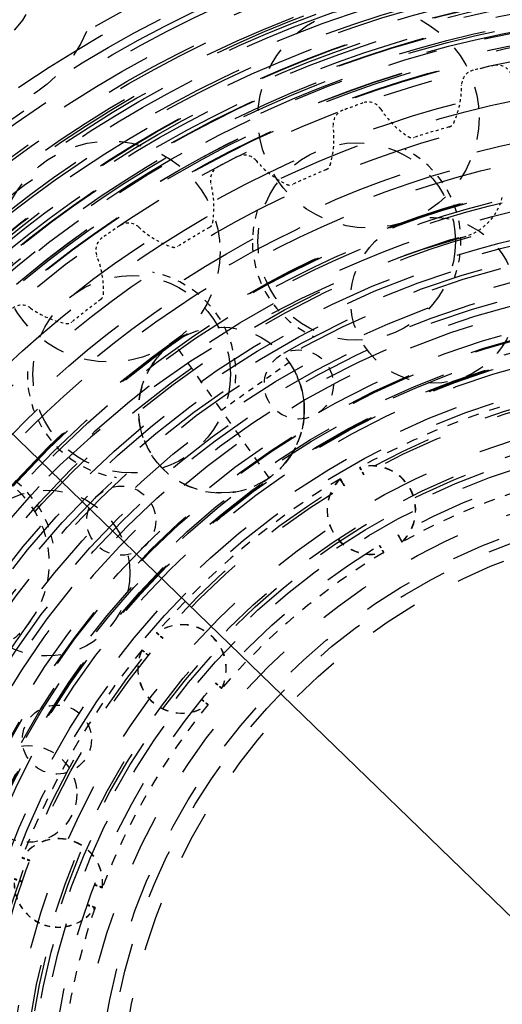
# Model space of a CAD drawing. Header units: millimetres. Extents: x 14186 to 17588, y 1400 to 3805.
# Tile 230 of 256: x 16650 to 16668, y 2725 to 2760. Entities that reach past the tile are written whole.
import ezdxf

# ---------------------------------------------------------------- set-up
doc = ezdxf.new("R2010")
doc.units = ezdxf.units.MM
doc.linetypes.add('HIDDEN', pattern=[0.2, 0.1, -0.1])
for name, color, linetype in [('DEFAULT_2', 8, 'HIDDEN'), ('INTF_RED_1_1', 7, 'Continuous'), ('INTFCLR_183613', 7, 'Continuous'), ('INTFCLR_193615', 7, 'Continuous'), ('INTFCLR_559751', 7, 'Continuous'), ('INTFCLR_64894', 7, 'Continuous'), ('INTFCLR_83947', 7, 'Continuous'), ('NONE_77_1', 7, 'Continuous')]:
    doc.layers.add(name, color=color, linetype=linetype)
doc.layers.add('dim', color=82, linetype='Continuous', lineweight=9)
doc.styles.get("Standard").update_dxf_attribs({"font": 'arial.ttf'})
doc.dimstyles.new('ISO-25', dxfattribs={"dimtxt": 2.5, "dimasz": 2.5, "dimexe": 1.25, "dimexo": 0.625, "dimtad": 1, "dimtxsty": 'Standard', "dimcen": 2.5, "dimadec": 0, "dimazin": 0, "dimtfac": 1, "dimtmove": 0, "dimatfit": 3, "dimfxl": 1, "dimarcsym": 0})

# ---------------------------------------------------------------- blocks, each defined once
blk = doc.blocks.new('*D23')
at = {"layer": 'Defpoints', "color": 0, "transparency": 16777216}
for p in [(16478.346, 2911.549), (16873.329, 2528.811)]:
    blk.add_point(p, dxfattribs=at)
at = {"layer": 'dim', "color": 0, "linetype": 'Continuous', "lineweight": -2, "transparency": 16777216}
for p, q in [((16461.111, 2928.25), (16443.875, 2944.952)), ((16478.346, 2911.549), (16873.329, 2528.811)), ((16975.404, 2429.9), (16890.565, 2512.109))]:
    blk.add_line(p, q, dxfattribs=at)
at = {"layer": 'dim', "color": 0, "transparency": 16777216}
for points in [[(16463.894, 2931.123), (16458.327, 2925.378), (16478.346, 2911.549)], [(16893.348, 2514.982), (16887.781, 2509.237), (16873.329, 2528.811)]]:
    blk.add_solid(points, dxfattribs=at)
at = {"layer": 'dim', "color": 0, "transparency": 16777216, "insert": (16956.442, 2477.968), "char_height": 30, "attachment_point": 5, "rotation": 315.902}
blk.add_mtext('360%%D', dxfattribs=at)
blk = doc.blocks.new('*D27')
at = {"layer": 'Defpoints', "color": 0, "transparency": 16777216}
for p in [(17053.851, 3119.687), (16297.825, 2320.672)]:
    blk.add_point(p, dxfattribs=at)
at = {"layer": 'dim', "color": 0, "linetype": 'Continuous', "lineweight": -2, "transparency": 16777216}
for p, q in [((17253.469, 3330.657), (17070.346, 3137.12)), ((16297.825, 2320.672), (17053.851, 3119.687)), ((16281.33, 2303.239), (16264.835, 2285.806))]:
    blk.add_line(p, q, dxfattribs=at)
at = {"layer": 'dim', "color": 0, "transparency": 16777216}
for points in [[(17067.44, 3139.87), (17073.251, 3134.371), (17053.851, 3119.687)], [(16278.424, 2305.989), (16284.235, 2300.49), (16297.825, 2320.672)]]:
    blk.add_solid(points, dxfattribs=at)
at = {"layer": 'dim', "color": 0, "transparency": 16777216, "insert": (17191.287, 3297.171), "char_height": 30, "attachment_point": 5, "rotation": 46.5835}
blk.add_mtext('∅1100', dxfattribs=at)
blk = doc.blocks.new('*D28')
at = {"layer": 'Defpoints', "color": 0, "transparency": 16777216}
for p in [(17217.995, 2998.669), (16133.681, 2441.691)]:
    blk.add_point(p, dxfattribs=at)
at = {"layer": 'dim', "color": 0, "linetype": 'Continuous', "lineweight": -2, "transparency": 16777216}
for p, q in [((17380.14, 3081.958), (17239.343, 3009.635)), ((16133.681, 2441.691), (17217.995, 2998.669)), ((16112.333, 2430.725), (16090.984, 2419.759))]:
    blk.add_line(p, q, dxfattribs=at)
at = {"layer": 'dim', "color": 0, "transparency": 16777216}
for points in [[(17237.515, 3013.193), (17241.17, 3006.077), (17217.995, 2998.669)], [(16110.505, 2434.283), (16114.16, 2427.167), (16133.681, 2441.691)]]:
    blk.add_solid(points, dxfattribs=at)
at = {"layer": 'dim', "color": 0, "transparency": 16777216, "insert": (17310.293, 3070.985), "char_height": 30, "attachment_point": 5, "rotation": 27.1882}
blk.add_mtext('∅1219', dxfattribs=at)

msp = doc.modelspace()

# ---------------------------------------------------------------- linework, layer by layer
for centre, radius in [((16675.838, 2720.18), 609.5), ((16675.838, 2720.18), 550), ((16400.838, 2720.18), 275), ((16675.838, 2720.18), 275)]:
    msp.add_circle(centre, radius)
at = {"color": 7, "linetype": 'Continuous'}
for radius in [76.5, 75.5, 74.5]:
    msp.add_arc((16675.838, 2720.18), radius, 90, 270, dxfattribs=at)
at = {"layer": 'DEFAULT_2', "color": 8, "linetype": 'HIDDEN', "ltscale": 3}
msp.add_line((16659.27, 2743.651), (16655.81, 2748.553), dxfattribs=at)
at = {"layer": 'DEFAULT_2', "color": 8, "linetype": 'HIDDEN', "ltscale": 2}
msp.add_line((16657.54, 2746.102), (16659.991, 2747.832), dxfattribs=at)
at = {"layer": 'DEFAULT_2', "color": 8, "linetype": 'HIDDEN', "ltscale": 0.07}
for p, q in [((16660.048, 2747.749), (16659.991, 2747.832)), ((16661.904, 2743.498), (16661.852, 2743.586)), ((16661.956, 2743.41), (16661.904, 2743.498)), ((16664.006, 2741.446), (16664.056, 2741.358))]:
    msp.add_line(p, q, dxfattribs=at)
at = {"layer": 'DEFAULT_2', "color": 8, "linetype": 'HIDDEN', "ltscale": 0.003}
for p, q in [((16661.837, 2743.612), (16661.835, 2743.615)), ((16661.835, 2743.615), (16661.837, 2743.612)), ((16661.846, 2743.617), (16661.844, 2743.62)), ((16661.844, 2743.62), (16661.846, 2743.617)), ((16664.08, 2741.336), (16664.081, 2741.332)), ((16664.082, 2741.332), (16664.08, 2741.336))]:
    msp.add_line(p, q, dxfattribs=at)
at = {"layer": 'DEFAULT_2', "color": 8, "linetype": 'HIDDEN', "ltscale": 0.2}
for p, q in [((16661.987, 2743.357), (16661.835, 2743.615)), ((16661.996, 2743.362), (16661.844, 2743.62)), ((16661.844, 2743.62), (16661.996, 2743.362)), ((16663.924, 2741.588), (16664.073, 2741.328)), ((16663.924, 2741.588), (16664.073, 2741.328)), ((16664.082, 2741.332), (16663.933, 2741.593)), ((16655.418, 2737.844), (16655.19, 2738.04))]:
    msp.add_line(p, q, dxfattribs=at)
at = {"layer": 'DEFAULT_2', "color": 8, "linetype": 'HIDDEN', "ltscale": 0.02}
for p, q in [((16661.852, 2743.586), (16661.837, 2743.612)), ((16661.861, 2743.591), (16661.846, 2743.617)), ((16664.056, 2741.358), (16664.071, 2741.331)), ((16664.064, 2741.362), (16664.08, 2741.336))]:
    msp.add_line(p, q, dxfattribs=at)
at = {"layer": 'DEFAULT_2', "color": 8, "linetype": 'HIDDEN', "ltscale": 0.1}
for p, q in [((16661.861, 2743.591), (16661.937, 2743.462)), ((16661.987, 2743.357), (16661.883, 2743.533)), ((16661.996, 2743.362), (16661.913, 2743.504)), ((16663.933, 2741.593), (16664.014, 2741.45)), ((16663.963, 2741.54), (16664.064, 2741.362))]:
    msp.add_line(p, q, dxfattribs=at)
at = {"layer": 'DEFAULT_2', "color": 8, "linetype": 'HIDDEN', "ltscale": 0.06}
msp.add_line((16664.074, 2741.346), (16664.034, 2741.415), dxfattribs=at)
at = {"layer": 'DEFAULT_2', "color": 8, "linetype": 'HIDDEN', "ltscale": 0.001}
msp.add_line((16664.072, 2741.33), (16664.073, 2741.328), dxfattribs=at)
at = {"layer": 'DEFAULT_2', "color": 8, "linetype": 'HIDDEN', "ltscale": 0.1}
msp.add_lwpolyline([(16663.924, 2741.588), (16663.955, 2741.535), (16664.006, 2741.446)], dxfattribs=at)
at = {"layer": 'DEFAULT_2', "color": 8, "linetype": 'HIDDEN', "ltscale": 0.2}
msp.add_lwpolyline([(16663.924, 2741.588), (16663.949, 2741.544), (16663.971, 2741.504), (16663.992, 2741.469), (16664.01, 2741.438), (16664.025, 2741.411), (16664.038, 2741.388), (16664.05, 2741.369), (16664.058, 2741.354), (16664.065, 2741.342), (16664.069, 2741.334), (16664.073, 2741.328)], dxfattribs=at)
at = {"layer": 'DEFAULT_2', "color": 8, "linetype": 'HIDDEN', "ltscale": 57}
msp.add_circle((16675.838, 2720.18), 71, dxfattribs=at)
at = {"layer": 'DEFAULT_2', "color": 8, "linetype": 'HIDDEN', "ltscale": 56}
msp.add_circle((16675.838, 2720.18), 70.5, dxfattribs=at)
at = {"layer": 'DEFAULT_2', "color": 8, "linetype": 'HIDDEN', "ltscale": 53}
msp.add_circle((16675.838, 2720.18), 66.5, dxfattribs=at)
at = {"layer": 'DEFAULT_2', "color": 8, "linetype": 'HIDDEN', "ltscale": 52}
msp.add_circle((16675.838, 2720.18), 65.5, dxfattribs=at)
at = {"layer": 'DEFAULT_2', "color": 8, "linetype": 'HIDDEN', "ltscale": 49}
for radius in [61.5, 61.2, 61]:
    msp.add_circle((16675.838, 2720.18), radius, dxfattribs=at)
at = {"layer": 'DEFAULT_2', "color": 8, "linetype": 'HIDDEN', "ltscale": 48}
for radius in [60.7, 60]:
    msp.add_circle((16675.838, 2720.18), radius, dxfattribs=at)
at = {"layer": 'DEFAULT_2', "color": 8, "linetype": 'HIDDEN', "ltscale": 47}
for radius in [59.5, 59, 58.8, 58.5]:
    msp.add_circle((16675.838, 2720.18), radius, dxfattribs=at)
at = {"layer": 'DEFAULT_2', "color": 8, "linetype": 'HIDDEN', "ltscale": 46}
for radius in [58, 57.5]:
    msp.add_circle((16675.838, 2720.18), radius, dxfattribs=at)
at = {"layer": 'DEFAULT_2', "color": 8, "linetype": 'HIDDEN', "ltscale": 45}
for radius in [57, 56.8, 56.7, 56.5, 56.029]:
    msp.add_circle((16675.838, 2720.18), radius, dxfattribs=at)
at = {"layer": 'DEFAULT_2', "color": 8, "linetype": 'HIDDEN', "ltscale": 44}
for radius in [55.529, 55, 54.6, 54.54]:
    msp.add_circle((16675.838, 2720.18), radius, dxfattribs=at)
at = {"layer": 'DEFAULT_2', "color": 8, "linetype": 'HIDDEN', "ltscale": 43}
msp.add_circle((16675.838, 2720.18), 54, dxfattribs=at)
at = {"layer": 'DEFAULT_2', "color": 8, "linetype": 'HIDDEN', "ltscale": 42}
for radius in [53, 52.059]:
    msp.add_circle((16675.838, 2720.18), radius, dxfattribs=at)
at = {"layer": 'DEFAULT_2', "color": 8, "linetype": 'HIDDEN', "ltscale": 41}
msp.add_circle((16675.838, 2720.18), 51.059, dxfattribs=at)
at = {"layer": 'DEFAULT_2', "color": 8, "linetype": 'HIDDEN', "ltscale": 10}
msp.add_circle((16648.059, 2761.753), 5, dxfattribs=at)
at = {"layer": 'DEFAULT_2', "color": 8, "linetype": 'HIDDEN', "ltscale": 37}
msp.add_circle((16675.838, 2720.18), 45.9, dxfattribs=at)
at = {"layer": 'DEFAULT_2', "color": 8, "linetype": 'HIDDEN', "ltscale": 36}
for radius in [45.5, 45, 44.7, 44.5]:
    msp.add_circle((16675.838, 2720.18), radius, dxfattribs=at)
at = {"layer": 'DEFAULT_2', "color": 8, "linetype": 'HIDDEN', "ltscale": 7}
for centre, radius in [((16648.059, 2761.753), 2.75), ((16665.212, 2750.077), 3), ((16651.225, 2740.204), 3)]:
    msp.add_circle(centre, radius, dxfattribs=at)
at = {"layer": 'DEFAULT_2', "color": 8, "linetype": 'HIDDEN', "ltscale": 35}
for radius in [44, 43.6, 43.5]:
    msp.add_circle((16675.838, 2720.18), radius, dxfattribs=at)
at = {"layer": 'DEFAULT_2', "color": 8, "linetype": 'HIDDEN', "ltscale": 34}
for radius in [43, 42.75, 42.5, 42]:
    msp.add_circle((16675.838, 2720.18), radius, dxfattribs=at)
at = {"layer": 'DEFAULT_2', "color": 8, "linetype": 'HIDDEN', "ltscale": 33}
for radius in [41.775, 41.5, 41.482, 41.378, 41.25, 41, 40.869, 40.85]:
    msp.add_circle((16675.838, 2720.18), radius, dxfattribs=at)
at = {"layer": 'DEFAULT_2', "color": 8, "linetype": 'HIDDEN', "ltscale": 32}
for radius in [40.575, 40.5, 40.358, 39.878, 39.875, 39.578]:
    msp.add_circle((16675.838, 2720.18), radius, dxfattribs=at)
at = {"layer": 'DEFAULT_2', "color": 8, "linetype": 'HIDDEN', "ltscale": 31}
msp.add_circle((16675.838, 2720.18), 38.286, dxfattribs=at)
at = {"layer": 'DEFAULT_2', "color": 8, "linetype": 'HIDDEN', "ltscale": 30}
for radius in [37.91, 37.25]:
    msp.add_circle((16675.838, 2720.18), radius, dxfattribs=at)
at = {"layer": 'DEFAULT_2', "color": 8, "linetype": 'HIDDEN', "ltscale": 29}
msp.add_circle((16675.838, 2720.18), 36, dxfattribs=at)
at = {"layer": 'DEFAULT_2', "color": 8, "linetype": 'HIDDEN', "ltscale": 28}
for radius in [35.7, 34.729]:
    msp.add_circle((16675.838, 2720.18), radius, dxfattribs=at)
at = {"layer": 'DEFAULT_2', "color": 8, "linetype": 'HIDDEN', "ltscale": 8}
msp.add_circle((16653.491, 2751.837), 4, dxfattribs=at)
at = {"layer": 'DEFAULT_2', "color": 8, "linetype": 'HIDDEN', "ltscale": 9}
for centre in [(16662.434, 2752.202), (16654.292, 2747.398)]:
    msp.add_circle(centre, 3.572, dxfattribs=at)
at = {"layer": 'DEFAULT_2', "color": 8, "linetype": 'HIDDEN', "ltscale": 27}
msp.add_circle((16675.838, 2720.18), 34, dxfattribs=at)
at = {"layer": 'DEFAULT_2', "color": 8, "linetype": 'HIDDEN', "ltscale": 26}
msp.add_circle((16675.838, 2720.18), 32.25, dxfattribs=at)
at = {"layer": 'DEFAULT_2', "color": 8, "linetype": 'HIDDEN', "ltscale": 25}
for radius in [31.52, 31.142]:
    msp.add_circle((16675.838, 2720.18), radius, dxfattribs=at)
at = {"layer": 'DEFAULT_2', "color": 8, "linetype": 'HIDDEN', "ltscale": 24}
for radius in [29.764, 29.5, 29.464]:
    msp.add_circle((16675.838, 2720.18), radius, dxfattribs=at)
at = {"layer": 'DEFAULT_2', "color": 8, "linetype": 'HIDDEN', "ltscale": 23}
for radius in [29, 28.729, 28.7]:
    msp.add_circle((16675.838, 2720.18), radius, dxfattribs=at)
at = {"layer": 'DEFAULT_2', "color": 8, "linetype": 'HIDDEN', "ltscale": 4}
for centre in [(16660.34, 2747.028), (16653.917, 2742.1)]:
    msp.add_circle(centre, 1.25, dxfattribs=at)
at = {"layer": 'DEFAULT_2', "color": 8, "linetype": 'HIDDEN', "ltscale": 22}
for radius in [27.8, 27.5, 27]:
    msp.add_circle((16675.838, 2720.18), radius, dxfattribs=at)
at = {"layer": 'DEFAULT_2', "color": 8, "linetype": 'HIDDEN', "ltscale": 20}
for radius in [25.5, 25, 24.5]:
    msp.add_circle((16675.838, 2720.18), radius, dxfattribs=at)
at = {"layer": 'DEFAULT_2', "color": 8, "linetype": 'HIDDEN', "ltscale": 19}
msp.add_circle((16675.838, 2720.18), 23.5, dxfattribs=at)
at = {"layer": 'DEFAULT_2', "color": 8, "linetype": 'HIDDEN', "ltscale": 18}
for radius in [22.8, 22.5, 22]:
    msp.add_circle((16675.838, 2720.18), radius, dxfattribs=at)
at = {"layer": 'DEFAULT_2', "color": 8, "linetype": 'HIDDEN', "ltscale": 14}
msp.add_arc((16675.838, 2720.18), 78.5, 90, 170.84486, dxfattribs=at)
at = {"layer": 'DEFAULT_2', "color": 8, "linetype": 'HIDDEN', "ltscale": 36}
for radius, start, end in [(73.5, 68.14652, 291.85345), (72.5, 68.14659, 291.85352)]:
    msp.add_arc((16675.838, 2720.18), radius, start, end, dxfattribs=at)
at = {"layer": 'DEFAULT_2', "color": 8, "linetype": 'HIDDEN', "ltscale": 9}
msp.add_arc((16675.838, 2720.18), 60.5, 101.89678, 168.10322, dxfattribs=at)
at = {"layer": 'DEFAULT_2', "color": 8, "linetype": 'HIDDEN', "ltscale": 18}
for radius in [40.31, 39.31]:
    msp.add_arc((16675.838, 2720.18), radius, 79.5528, 280.4472, dxfattribs=at)
at = {"layer": 'DEFAULT_2', "color": 8, "linetype": 'HIDDEN', "ltscale": 3}
for centre, radius, start, end in [((16662.434, 2752.202), 3.772, 339.525, 62.6969), ((16662.434, 2752.202), 3.772, 162.7293, 245.9012), ((16654.292, 2747.398), 3.772, 355.1771, 78.349), ((16654.292, 2747.398), 3.772, 178.3815, 261.5534), ((16647.747, 2740.576), 3.772, 10.8293, 94.0012), ((16662.963, 2742.48), 1.6, 313.9454, 105.2034), ((16662.971, 2742.485), 1.6, 313.9236, 105.181), ((16662.963, 2742.48), 1.6, 134.7966, 286.0554), ((16662.971, 2742.485), 1.6, 134.7742, 286.0327), ((16656.112, 2736.732), 1.6, 333.9444, 125.2034), ((16656.119, 2736.739), 1.6, 333.9223, 125.181), ((16656.112, 2736.732), 1.6, 154.7966, 306.0554), ((16656.119, 2736.739), 1.6, 154.7742, 306.0316), ((16651.641, 2728.987), 1.6, 353.9441, 145.2034), ((16651.644, 2728.996), 1.6, 353.922, 145.181)]:
    msp.add_arc(centre, radius, start, end, dxfattribs=at)
at = {"layer": 'DEFAULT_2', "color": 8, "linetype": 'HIDDEN'}
msp.add_arc((16665.764, 2754.288), 2, 285.6174, 345.7763, dxfattribs=at)
at = {"layer": 'DEFAULT_2', "color": 8, "linetype": 'HIDDEN', "ltscale": 25}
msp.add_arc((16675.725, 2718.654), 35, 105.6174, 65.9352, dxfattribs=at)
at = {"layer": 'DEFAULT_2', "color": 8, "linetype": 'HIDDEN', "ltscale": 24}
msp.add_arc((16675.838, 2720.18), 30.4, 89.5485, 82.0041, dxfattribs=at)
at = {"layer": 'DEFAULT_2', "color": 8, "linetype": 'HIDDEN', "ltscale": 5}
msp.add_arc((16657.54, 2746.102), 3, 125.2174, 29.2033, dxfattribs=at)
at = {"layer": 'DEFAULT_2', "color": 8, "linetype": 'HIDDEN', "ltscale": 4}
for centre, radius, start, end in [((16675.838, 2720.18), 27.3, 100.8365, 119.1411), ((16647.747, 2740.576), 3.572, 324.0174, 144.0174), ((16675.838, 2720.18), 24.2, 100.8906, 119.087), ((16675.838, 2720.18), 27.3, 120.837, 139.1404), ((16675.838, 2720.18), 24.2, 120.8906, 139.087), ((16675.838, 2720.18), 27.3, 140.8364, 159.1411), ((16675.838, 2720.18), 24.2, 140.8906, 159.0871), ((16675.838, 2720.18), 24.2, 160.8906, 179.0891)]:
    msp.add_arc(centre, radius, start, end, dxfattribs=at)
at = {"layer": 'DEFAULT_2', "color": 8, "linetype": 'HIDDEN', "ltscale": 2}
for centre, start, end in [((16651.641, 2728.987), 180, 326.0554), ((16651.644, 2728.996), 179.9776, 326.033)]:
    msp.add_arc(centre, 1.6, start, end, dxfattribs=at)
at = {"layer": 'DEFAULT_2', "color": 8, "linetype": 'HIDDEN', "ltscale": 0.07}
msp.add_open_spline([(16659.99, 2747.831), (16660.002, 2747.815), (16660.021, 2747.787), (16660.04, 2747.76), (16660.048, 2747.749)], degree=3, knots=[0, 0, 0, 0, 0.606722, 1, 1, 1, 1], dxfattribs=at)
at = {"layer": 'DEFAULT_2', "color": 8, "linetype": 'HIDDEN', "ltscale": 0.2}
for points, knots in [([(16660.048, 2747.749), (16660.056, 2747.736), (16660.074, 2747.707), (16660.102, 2747.662), (16660.131, 2747.614), (16660.15, 2747.582), (16660.159, 2747.565)], [0, 0, 0, 0, 0.211988, 0.481646, 0.735387, 1, 1, 1, 1]), ([(16662.691, 2743.763), (16662.67, 2743.8), (16662.621, 2743.887), (16662.571, 2743.974), (16662.544, 2744.024)], [0, 0, 0, 0, 0.429085, 1, 1, 1, 1]), ([(16662.553, 2744.03), (16662.556, 2744.024), (16662.604, 2743.936), (16662.654, 2743.85), (16662.7, 2743.768)], [0, 0, 0, 0, 0.064526, 1, 1, 1, 1]), ([(16662.7, 2743.768), (16662.679, 2743.806), (16662.63, 2743.893), (16662.58, 2743.979), (16662.553, 2744.03)], [0, 0, 0, 0, 0.429085, 1, 1, 1, 1]), ([(16663.254, 2741.201), (16663.292, 2741.137), (16663.343, 2741.051), (16663.393, 2740.965), (16663.405, 2740.942)], [0, 0, 0, 0, 0.744277, 1, 1, 1, 1]), ([(16663.254, 2741.201), (16663.292, 2741.137), (16663.343, 2741.051), (16663.393, 2740.965), (16663.405, 2740.942)], [0, 0, 0, 0, 0.743617, 1, 1, 1, 1]), ([(16663.262, 2741.206), (16663.274, 2741.187), (16663.296, 2741.15), (16663.326, 2741.098), (16663.352, 2741.053), (16663.374, 2741.017), (16663.39, 2740.988), (16663.401, 2740.968), (16663.408, 2740.958), (16663.41, 2740.952), (16663.413, 2740.95), (16663.413, 2740.947), (16663.413, 2740.947)], [0, 0, 0, 0, 0.228462, 0.42967, 0.601983, 0.744282, 0.855701, 0.935698, 0.963788, 0.983887, 0.995967, 1, 1, 1, 1]), ([(16655.19, 2738.04), (16655.21, 2738.023), (16655.286, 2737.958), (16655.361, 2737.893), (16655.418, 2737.844)], [0, 0, 0, 0, 0.256349, 1, 1, 1, 1]), ([(16655.197, 2738.048), (16655.197, 2738.048), (16655.2, 2738.046), (16655.201, 2738.044), (16655.207, 2738.04), (16655.216, 2738.032), (16655.233, 2738.018), (16655.258, 2737.996), (16655.29, 2737.968), (16655.329, 2737.934), (16655.375, 2737.895), (16655.408, 2737.867), (16655.425, 2737.852)], [0, 0, 0, 0, 0.004049, 0.016173, 0.036337, 0.064507, 0.144721, 0.256354, 0.398685, 0.570943, 0.771898, 1, 1, 1, 1]), ([(16655.425, 2737.852), (16655.408, 2737.867), (16655.375, 2737.895), (16655.329, 2737.934), (16655.29, 2737.968), (16655.258, 2737.996), (16655.233, 2738.018), (16655.216, 2738.032), (16655.206, 2738.04), (16655.202, 2738.045), (16655.199, 2738.046), (16655.198, 2738.048), (16655.197, 2738.048)], [0, 0, 0, 0, 0.228102, 0.429057, 0.601315, 0.743647, 0.855281, 0.935496, 0.963665, 0.983828, 0.995951, 1, 1, 1, 1]), ([(16654.896, 2737.222), (16654.863, 2737.249), (16654.786, 2737.313), (16654.709, 2737.377), (16654.664, 2737.412)], [0, 0, 0, 0, 0.42953, 1, 1, 1, 1]), ([(16654.671, 2737.42), (16654.67, 2737.42), (16654.673, 2737.419), (16654.675, 2737.417), (16654.68, 2737.413), (16654.69, 2737.405), (16654.707, 2737.391), (16654.733, 2737.37), (16654.766, 2737.343), (16654.805, 2737.31), (16654.852, 2737.272), (16654.885, 2737.245), (16654.902, 2737.23)], [0, 0, 0, 0, 0.004011, 0.016044, 0.036102, 0.064184, 0.144267, 0.255774, 0.398066, 0.570349, 0.771542, 1, 1, 1, 1]), ([(16654.902, 2737.23), (16654.869, 2737.257), (16654.792, 2737.321), (16654.716, 2737.385), (16654.671, 2737.42)], [0, 0, 0, 0, 0.42953, 1, 1, 1, 1]), ([(16657.321, 2736.223), (16657.377, 2736.175), (16657.453, 2736.109), (16657.53, 2736.045), (16657.55, 2736.029)], [0, 0, 0, 0, 0.743617, 1, 1, 1, 1]), ([(16657.321, 2736.223), (16657.353, 2736.195), (16657.41, 2736.147), (16657.486, 2736.081), (16657.529, 2736.045), (16657.549, 2736.029)], [0, 0, 0, 0, 0.429456, 0.744512, 1, 1, 1, 1]), ([(16657.327, 2736.23), (16657.36, 2736.202), (16657.406, 2736.163), (16657.462, 2736.115), (16657.494, 2736.087), (16657.52, 2736.065), (16657.537, 2736.051), (16657.546, 2736.044), (16657.552, 2736.039), (16657.553, 2736.038), (16657.556, 2736.036), (16657.556, 2736.036)], [0, 0, 0, 0, 0.429456, 0.601961, 0.744513, 0.855908, 0.935751, 0.963797, 0.983881, 0.995963, 1, 1, 1, 1]), ([(16657.556, 2736.036), (16657.554, 2736.036), (16657.549, 2736.041), (16657.538, 2736.049), (16657.52, 2736.066), (16657.494, 2736.087), (16657.462, 2736.115), (16657.405, 2736.163), (16657.36, 2736.202), (16657.327, 2736.23)], [0, 0, 0, 0, 0.015696, 0.064011, 0.144299, 0.255961, 0.398349, 0.570547, 1, 1, 1, 1]), ([(16656.823, 2735.63), (16656.88, 2735.582), (16656.957, 2735.518), (16657.034, 2735.454), (16657.054, 2735.438)], [0, 0, 0, 0, 0.743348, 1, 1, 1, 1]), ([(16656.823, 2735.63), (16656.856, 2735.602), (16656.933, 2735.538), (16657.01, 2735.474), (16657.054, 2735.438)], [0, 0, 0, 0, 0.429044, 1, 1, 1, 1]), ([(16657.06, 2735.445), (16657.059, 2735.445), (16657.058, 2735.447), (16657.055, 2735.449), (16657.051, 2735.453), (16657.041, 2735.461), (16657.024, 2735.475), (16656.998, 2735.496), (16656.966, 2735.524), (16656.909, 2735.571), (16656.862, 2735.61), (16656.829, 2735.637)], [0, 0, 0, 0, 0.004048, 0.016169, 0.036329, 0.064495, 0.144708, 0.256349, 0.39869, 0.570951, 1, 1, 1, 1]), ([(16650.327, 2729.901), (16650.352, 2729.893), (16650.445, 2729.857), (16650.538, 2729.821), (16650.608, 2729.795)], [0, 0, 0, 0, 0.256737, 1, 1, 1, 1]), ([(16650.608, 2729.795), (16650.538, 2729.821), (16650.444, 2729.855), (16650.351, 2729.891), (16650.327, 2729.901)], [0, 0, 0, 0, 0.744273, 1, 1, 1, 1]), ([(16650.612, 2729.805), (16650.571, 2729.82), (16650.515, 2729.841), (16650.445, 2729.867), (16650.405, 2729.882), (16650.376, 2729.894), (16650.349, 2729.903), (16650.343, 2729.907), (16650.329, 2729.911), (16650.331, 2729.911)], [0, 0, 0, 0, 0.429536, 0.601975, 0.744272, 0.855727, 0.935736, 0.983899, 1, 1, 1, 1]), ([(16650.331, 2729.911), (16650.355, 2729.902), (16650.449, 2729.867), (16650.542, 2729.831), (16650.612, 2729.805)], [0, 0, 0, 0, 0.256737, 1, 1, 1, 1]), ([(16650.047, 2729.131), (16650.048, 2729.132), (16650.056, 2729.128), (16650.068, 2729.125), (16650.091, 2729.116), (16650.122, 2729.105), (16650.163, 2729.091), (16650.211, 2729.074), (16650.268, 2729.054), (16650.308, 2729.039), (16650.33, 2729.032)], [0, 0, 0, 0, 0.015693, 0.064049, 0.144318, 0.255992, 0.398375, 0.57058, 0.771542, 1, 1, 1, 1]), ([(16650.333, 2729.041), (16650.312, 2729.049), (16650.271, 2729.064), (16650.215, 2729.084), (16650.166, 2729.101), (16650.126, 2729.115), (16650.095, 2729.126), (16650.071, 2729.135), (16650.059, 2729.138), (16650.052, 2729.142), (16650.051, 2729.141)], [0, 0, 0, 0, 0.228458, 0.42942, 0.601625, 0.744007, 0.855681, 0.93595, 0.984307, 1, 1, 1, 1]), ([(16652.951, 2728.922), (16652.991, 2728.907), (16653.085, 2728.873), (16653.178, 2728.838), (16653.232, 2728.818)], [0, 0, 0, 0, 0.429064, 1, 1, 1, 1]), ([(16652.951, 2728.922), (16652.991, 2728.907), (16653.06, 2728.881), (16653.148, 2728.848), (16653.2, 2728.83), (16653.224, 2728.82), (16653.23, 2728.818), (16653.232, 2728.818)], [0, 0, 0, 0, 0.429452, 0.744035, 0.935982, 0.984301, 1, 1, 1, 1]), ([(16653.235, 2728.827), (16653.237, 2728.827), (16653.223, 2728.831), (16653.217, 2728.834), (16653.19, 2728.843), (16653.161, 2728.855), (16653.12, 2728.87), (16653.051, 2728.895), (16652.994, 2728.916), (16652.954, 2728.931)], [0, 0, 0, 0, 0.016163, 0.064483, 0.1447, 0.256345, 0.398687, 0.570949, 1, 1, 1, 1]), ([(16652.954, 2728.931), (16652.994, 2728.916), (16653.05, 2728.895), (16653.12, 2728.869), (16653.16, 2728.854), (16653.191, 2728.842), (16653.214, 2728.834), (16653.228, 2728.83), (16653.234, 2728.827), (16653.235, 2728.827)], [0, 0, 0, 0, 0.429058, 0.601316, 0.743603, 0.855176, 0.935383, 0.983782, 1, 1, 1, 1]), ([(16652.686, 2728.195), (16652.756, 2728.17), (16652.85, 2728.137), (16652.944, 2728.102), (16652.968, 2728.093)], [0, 0, 0, 0, 0.744277, 1, 1, 1, 1]), ([(16652.686, 2728.195), (16652.726, 2728.18), (16652.82, 2728.147), (16652.914, 2728.113), (16652.968, 2728.093)], [0, 0, 0, 0, 0.429039, 1, 1, 1, 1]), ([(16652.689, 2728.204), (16652.729, 2728.189), (16652.786, 2728.169), (16652.856, 2728.144), (16652.896, 2728.13), (16652.928, 2728.119), (16652.95, 2728.11), (16652.964, 2728.106), (16652.969, 2728.102), (16652.971, 2728.102)], [0, 0, 0, 0, 0.429716, 0.601994, 0.744242, 0.855671, 0.935707, 0.983899, 1, 1, 1, 1]), ([(16652.971, 2728.102), (16652.973, 2728.102), (16652.959, 2728.106), (16652.953, 2728.109), (16652.926, 2728.118), (16652.896, 2728.129), (16652.856, 2728.144), (16652.786, 2728.169), (16652.729, 2728.189), (16652.689, 2728.204)], [0, 0, 0, 0, 0.016223, 0.064704, 0.145042, 0.25657, 0.398621, 0.570581, 1, 1, 1, 1])]:
    msp.add_open_spline(points, degree=3, knots=knots, dxfattribs=at)
at = {"layer": 'DEFAULT_2', "color": 8, "linetype": 'HIDDEN', "ltscale": 3}
for points, knots in [([(16660.159, 2747.565), (16660.248, 2747.406), (16660.398, 2747.069), (16660.526, 2746.533), (16660.555, 2745.981), (16660.482, 2745.434), (16660.311, 2744.909), (16660.048, 2744.424), (16659.7, 2743.995), (16659.42, 2743.756), (16659.27, 2743.651)], [0, 0, 0, 0, 0.124965, 0.249932, 0.374901, 0.499881, 0.624878, 0.749898, 0.874939, 1, 1, 1, 1]), ([(16650.638, 2738.477), (16650.51, 2738.301), (16650.221, 2737.971), (16649.705, 2737.564), (16649.124, 2737.258), (16648.496, 2737.063), (16647.844, 2736.985), (16647.188, 2737.028), (16646.552, 2737.189), (16646.153, 2737.372), (16645.965, 2737.48)], [0, 0, 0, 0, 0.125008, 0.250015, 0.375023, 0.500031, 0.625037, 0.750032, 0.875018, 1, 1, 1, 1])]:
    msp.add_open_spline(points, degree=3, knots=knots, dxfattribs=at)
at = {"layer": 'INTF_RED_1_1', "color": 8, "linetype": 'HIDDEN', "ltscale": 35}
msp.add_circle((16675.838, 2720.18), 43.5, dxfattribs=at)
at = {"layer": 'INTF_RED_1_1', "color": 8, "linetype": 'HIDDEN', "ltscale": 34}
msp.add_circle((16675.838, 2720.18), 43.086, dxfattribs=at)
at = {"layer": 'INTF_RED_1_1', "color": 8, "linetype": 'HIDDEN', "ltscale": 32}
for radius in [39.81, 39.599]:
    msp.add_circle((16675.838, 2720.18), radius, dxfattribs=at)
at = {"layer": 'INTF_RED_1_1', "color": 8, "linetype": 'HIDDEN', "ltscale": 28}
msp.add_circle((16675.838, 2720.18), 34.5, dxfattribs=at)
at = {"layer": 'INTF_RED_1_1', "color": 8, "linetype": 'HIDDEN', "ltscale": 27}
for radius in [34, 33.5]:
    msp.add_circle((16675.838, 2720.18), radius, dxfattribs=at)
at = {"layer": 'INTF_RED_1_1', "color": 8, "linetype": 'HIDDEN', "ltscale": 26}
for radius in [33, 32.5]:
    msp.add_circle((16675.838, 2720.18), radius, dxfattribs=at)
at = {"layer": 'INTF_RED_1_1', "color": 8, "linetype": 'HIDDEN', "ltscale": 21}
msp.add_circle((16675.838, 2720.18), 26, dxfattribs=at)
at = {"layer": 'INTF_RED_1_1', "color": 8, "linetype": 'HIDDEN', "ltscale": 20}
msp.add_circle((16675.838, 2720.18), 25.5, dxfattribs=at)
at = {"layer": 'INTF_RED_1_1', "color": 8, "linetype": 'HIDDEN', "ltscale": 4}
msp.add_circle((16650.555, 2732.213), 1.75, dxfattribs=at)
at = {"layer": 'INTF_RED_1_1', "color": 8, "linetype": 'HIDDEN', "ltscale": 0.6}
for start, end in [(102.3827, 103.5127), (109.5843, 110.7127), (116.7843, 117.9127)]:
    msp.add_arc((16675.838, 2720.18), 39.31, start, end, dxfattribs=at)
at = {"layer": 'INTF_RED_1_1', "color": 8, "linetype": 'HIDDEN', "ltscale": 0.5}
for centre, radius, start, end in [((16667.525, 2758.038), 0.55, 25.3, 102.273), ((16666.781, 2757.867), 0.55, 103.5128, 180.5971), ((16662.846, 2756.698), 0.55, 32.5, 109.5843), ((16662.129, 2756.435), 0.55, 110.7128, 187.7971), ((16658.371, 2754.781), 0.55, 39.7, 116.7843), ((16657.693, 2754.431), 0.55, 117.9128, 194.9971), ((16675.838, 2720.18), 39.31, 123.9872, 125.1099), ((16654.172, 2752.319), 0.55, 46.9, 124.1897), ((16653.543, 2751.886), 0.55, 124.9073, 202.1971), ((16650.315, 2749.35), 0.55, 54.1, 131.1843)]:
    msp.add_arc(centre, radius, start, end, dxfattribs=at)
at = {"layer": 'INTF_RED_1_1', "color": 8, "linetype": 'HIDDEN'}
for centre, start, end in [((16662.956, 2757.827), 335.8456, 0.597), ((16666.072, 2758.753), 212.5, 237.2514), ((16658.339, 2755.916), 343.0456, 7.797), ((16661.314, 2757.225), 219.7, 244.4616), ((16653.998, 2753.441), 350.2456, 14.997), ((16656.786, 2755.112), 226.9, 251.6514), ((16650.002, 2750.441), 357.4456, 22.197), ((16652.558, 2752.449), 234.1, 258.8514)]:
    msp.add_arc(centre, 3.275, start, end, dxfattribs=at)
at = {"layer": 'INTF_RED_1_1', "color": 8, "linetype": 'HIDDEN', "ltscale": 0.9}
for start, end in [(105.5353, 107.5618), (112.7353, 114.7618), (119.9353, 121.9618), (127.1353, 129.1618)]:
    msp.add_arc((16675.838, 2720.18), 37.54, start, end, dxfattribs=at)
at = {"layer": 'INTF_RED_1_1', "color": 8, "linetype": 'HIDDEN', "ltscale": 0.2}
for centre, start, end in [((16665.716, 2756.589), 285.5353, 335.8456), ((16664.435, 2756.209), 237.2514, 287.5618), ((16661.233, 2755.034), 292.7353, 343.0456), ((16660.01, 2754.495), 244.5845, 294.7618), ((16656.98, 2752.928), 299.9353, 350.2456), ((16655.833, 2752.241), 251.6514, 301.9618), ((16653.024, 2750.307), 307.1353, 357.4456), ((16651.973, 2749.481), 258.8514, 309.1618)]:
    msp.add_arc(centre, 0.25, start, end, dxfattribs=at)
at = {"layer": 'INTFCLR_183613', "color": 8, "linetype": 'HIDDEN', "ltscale": 59}
msp.add_circle((16675.838, 2720.18), 73.5, dxfattribs=at)
at = {"layer": 'INTFCLR_183613', "color": 8, "linetype": 'HIDDEN', "ltscale": 58}
msp.add_circle((16675.838, 2720.18), 73.1, dxfattribs=at)
at = {"layer": 'INTFCLR_183613', "color": 8, "linetype": 'HIDDEN', "ltscale": 57}
for radius in [71.4, 71]:
    msp.add_circle((16675.838, 2720.18), radius, dxfattribs=at)
at = {"layer": 'INTFCLR_183613', "color": 8, "linetype": 'HIDDEN', "ltscale": 49}
msp.add_circle((16675.838, 2720.18), 61.5, dxfattribs=at)
at = {"layer": 'INTFCLR_183613', "color": 8, "linetype": 'HIDDEN', "ltscale": 47}
msp.add_circle((16675.838, 2720.18), 58.8, dxfattribs=at)
at = {"layer": 'INTFCLR_183613', "color": 8, "linetype": 'HIDDEN', "ltscale": 42}
for radius in [53, 52.6]:
    msp.add_circle((16675.838, 2720.18), radius, dxfattribs=at)
at = {"layer": 'INTFCLR_183613', "color": 8, "linetype": 'HIDDEN', "ltscale": 36}
for radius in [45.5, 45]:
    msp.add_circle((16675.838, 2720.18), radius, dxfattribs=at)
at = {"layer": 'INTFCLR_183613', "color": 8, "linetype": 'HIDDEN', "ltscale": 34}
for radius in [42.9, 42.5]:
    msp.add_circle((16675.838, 2720.18), radius, dxfattribs=at)
at = {"layer": 'INTFCLR_193615', "color": 8, "linetype": 'HIDDEN', "ltscale": 46}
for radius in [57.5, 57.1]:
    msp.add_circle((16675.838, 2720.18), radius, dxfattribs=at)
at = {"layer": 'INTFCLR_193615', "color": 8, "linetype": 'HIDDEN', "ltscale": 44}
for radius in [55.4, 55]:
    msp.add_circle((16675.838, 2720.18), radius, dxfattribs=at)
at = {"layer": 'INTFCLR_193615', "color": 8, "linetype": 'HIDDEN', "ltscale": 35}
msp.add_circle((16675.838, 2720.18), 44, dxfattribs=at)
at = {"layer": 'INTFCLR_193615', "color": 8, "linetype": 'HIDDEN', "ltscale": 34}
for radius in [42.5, 42.1]:
    msp.add_circle((16675.838, 2720.18), radius, dxfattribs=at)
at = {"layer": 'INTFCLR_193615', "color": 8, "linetype": 'HIDDEN', "ltscale": 29}
for radius in [36.4, 36]:
    msp.add_circle((16675.838, 2720.18), radius, dxfattribs=at)
at = {"layer": 'INTFCLR_193615', "color": 8, "linetype": 'HIDDEN', "ltscale": 27}
for radius in [34.4, 34]:
    msp.add_circle((16675.838, 2720.18), radius, dxfattribs=at)
at = {"layer": 'INTFCLR_559751', "color": 8, "linetype": 'HIDDEN', "ltscale": 8}
msp.add_circle((16662.861, 2756.692), 4, dxfattribs=at)
at = {"layer": 'INTFCLR_64894', "color": 8, "linetype": 'HIDDEN', "ltscale": 29}
msp.add_circle((16675.838, 2720.18), 36, dxfattribs=at)
at = {"layer": 'INTFCLR_64894', "color": 8, "linetype": 'HIDDEN', "ltscale": 28}
msp.add_circle((16675.838, 2720.18), 34.75, dxfattribs=at)
at = {"layer": 'INTFCLR_64894', "color": 8, "linetype": 'HIDDEN', "ltscale": 26}
for radius in [32.8, 32.5]:
    msp.add_circle((16675.838, 2720.18), radius, dxfattribs=at)
at = {"layer": 'INTFCLR_83947', "color": 8, "linetype": 'HIDDEN', "ltscale": 28}
msp.add_circle((16675.838, 2720.18), 34.7, dxfattribs=at)
at = {"layer": 'INTFCLR_83947', "color": 8, "linetype": 'HIDDEN', "ltscale": 27}
for radius in [34, 33.6]:
    msp.add_circle((16675.838, 2720.18), radius, dxfattribs=at)
at = {"layer": 'INTFCLR_83947', "color": 8, "linetype": 'HIDDEN', "ltscale": 26}
for radius in [32.5, 32.1]:
    msp.add_circle((16675.838, 2720.18), radius, dxfattribs=at)
at = {"layer": 'INTFCLR_83947', "color": 8, "linetype": 'HIDDEN', "ltscale": 25}
msp.add_circle((16675.838, 2720.18), 30.965, dxfattribs=at)
at = {"layer": 'INTFCLR_83947', "color": 8, "linetype": 'HIDDEN', "ltscale": 24}
for radius in [30.7, 29.465]:
    msp.add_circle((16675.838, 2720.18), radius, dxfattribs=at)
at = {"layer": 'INTFCLR_83947', "color": 8, "linetype": 'HIDDEN', "ltscale": 23}
for radius in [29.065, 28.665, 28.5]:
    msp.add_circle((16675.838, 2720.18), radius, dxfattribs=at)
at = {"layer": 'INTFCLR_83947', "color": 8, "linetype": 'HIDDEN', "ltscale": 22}
for radius in [27.5, 27.1]:
    msp.add_circle((16675.838, 2720.18), radius, dxfattribs=at)
at = {"layer": 'INTFCLR_83947', "color": 8, "linetype": 'HIDDEN', "ltscale": 20}
for radius in [25.4, 25.25, 25]:
    msp.add_circle((16675.838, 2720.18), radius, dxfattribs=at)
at = {"layer": 'INTFCLR_83947', "color": 8, "linetype": 'HIDDEN', "ltscale": 4}
msp.add_circle((16651.589, 2734.18), 1.25, dxfattribs=at)
at = {"layer": 'NONE_77_1', "color": 8, "linetype": 'HIDDEN', "ltscale": 7}
msp.add_circle((16657.54, 2746.102), 3, dxfattribs=at)

# ---------------------------------------------------------------- dimensions: what is measured, and where the dimension line sits
at = {"layer": 'dim'}
dim = msp.add_diameter_dim_2p(p1=(16297.825, 2320.672), p2=(17053.851, 3119.687), dimstyle='ISO-25', override={"dimtxt": 30, "dimasz": 24, "dimexe": 5.997, "dimexo": 5.997, "dimgap": 5.997, "dimdsep": 46, "dimarcsym": 1}, dxfattribs=at)
dim.commit()
dim.dimension.update_dxf_attribs({"geometry": '*D27', "text_midpoint": (17207.379, 3281.945), "dimtype": 131})
dim = msp.add_diameter_dim_2p(p1=(16133.681, 2441.691), p2=(17217.995, 2998.669), dimstyle='ISO-25', override={"dimtxt": 30, "dimasz": 24, "dimexe": 5.997, "dimexo": 5.997, "dimgap": 5.997, "dimdsep": 46, "dimarcsym": 1}, dxfattribs=at)
dim.commit()
dim.dimension.update_dxf_attribs({"geometry": '*D28', "text_midpoint": (17310.293, 3070.985)})
dim = msp.add_diameter_dim_2p(p1=(16478.346, 2911.549), p2=(16873.329, 2528.811), text='360%%D', dimstyle='ISO-25', override={"dimtxt": 30, "dimasz": 24, "dimexe": 5.997, "dimexo": 5.997, "dimgap": 5.997, "dimdsep": 46, "dimarcsym": 1}, dxfattribs=at)
dim.commit()
dim.dimension.update_dxf_attribs({"geometry": '*D23', "text_midpoint": (16956.442, 2477.968)})

doc.saveas('drawing.dxf')
